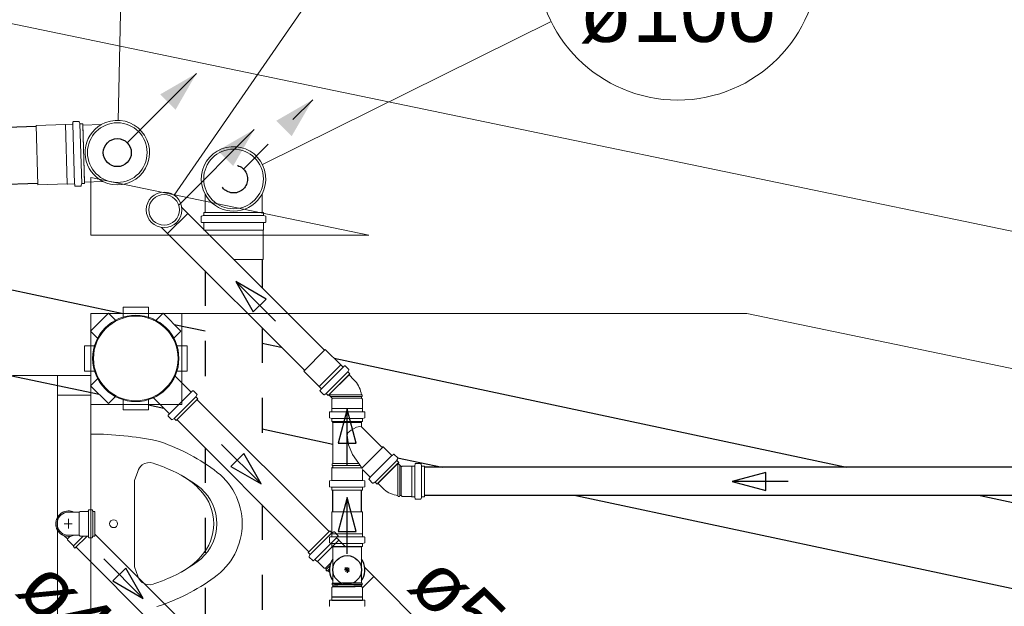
# Model space of a CAD drawing. Header units: millimetres. Extents: x 567 to 934, y -1 to 364.
# Tile 34 of 256: x 606.21 to 609.73, y 49.36 to 51.45. Entities that reach past the tile are written whole.
import ezdxf

# ---------------------------------------------------------------- set-up
doc = ezdxf.new("R2010")
doc.units = ezdxf.units.MM
doc.header["$MEASUREMENT"] = 0
doc.linetypes.add('JIS_02_1.2', pattern=[0.25, 0.125, -0.125])
doc.linetypes.add('NULL', pattern=[0])
for name, color, linetype, lineweight in [('AP-Condutos', 14, 'JIS_02_1.2', 25), ('AP-Indicação coluna', 14, 'Continuous', 13), ('CV-Condutos', 14, 'Continuous', 25), ('CV-Indicação coluna', 14, 'Continuous', 13), ('CV-Sentido conduto', 14, 'Continuous', 30), ('Simbolos', 14, 'Continuous', 20), ('Simbolos_int', 14, 'Continuous', 15), ('TQ-Condutos', 14, 'Continuous', 25), ('TQ-Indicação coluna', 14, 'Continuous', 13), ('TQ-Sentido conduto', 14, 'Continuous', 30), ('TQ-Textos conduto', 7, 'Continuous', 9)]:
    doc.layers.add(name, color=color, linetype=linetype, lineweight=lineweight)
doc.layers.add('ARQ FINA', color=8, linetype='Continuous')
doc.layers.add('SIMBOLOS INT', color=14, linetype='Continuous')
doc.styles.add('Arial', font='arial.ttf')

msp = doc.modelspace()

# ---------------------------------------------------------------- hatches: boundary and pattern name
at = {"layer": 'AP-Condutos', "linetype": 'Continuous'}
msp.add_hatch(color=151, dxfattribs=at).paths.add_polyline_path([(607.2576, 51.1635), (607.1277, 51.0885), (607.1826, 51.0336)])
at = {"layer": 'CV-Condutos', "linetype": 'Continuous'}
msp.add_hatch(color=11, dxfattribs=at).paths.add_polyline_path([(607.0486, 51.0571), (606.9187, 50.9821), (606.9736, 50.9272)])
at = {"layer": 'TQ-Condutos', "linetype": 'Continuous'}
msp.add_hatch(color=73, dxfattribs=at).paths.add_polyline_path([(606.8426, 51.2574), (606.7127, 51.1824), (606.7676, 51.1275)])

# ---------------------------------------------------------------- linework, layer by layer
at = {"layer": 'AP-Condutos'}
for p, q in [((607.0764, 50.5936), (607.0764, 50.4924)), ((606.8732, 50.5522), (606.8732, 50.0642)), ((607.0764, 50.349), (607.0764, 49.861)), ((606.8732, 49.9208), (606.8732, 48.9872)), ((607.0764, 49.7176), (607.0764, 48.9455))]:
    msp.add_line(p, q, dxfattribs=at)
msp.add_lwpolyline([(607.0101, 50.916), (607.2576, 51.1635)], dxfattribs=at)
msp.add_circle((606.9748, 50.8806), 0.05, dxfattribs=at)
at = {"layer": 'AP-Indicação coluna'}
msp.add_line((608.109, 51.4425), (607.0781, 50.9318), dxfattribs=at)
msp.add_circle((608.5608, 51.6663), 0.5042, dxfattribs=at)
msp.add_circle((608.5608, 51.6663), 0.5042, dxfattribs=at)
at = {"layer": 'ARQ FINA', "lineweight": 5}
for p, q in [((660.0306, 40.2582), (595.8259, 53.5847)), ((660.0306, 40.2582), (595.8259, 53.5847)), ((606.4656, 50.886), (607.4581, 50.68)), ((606.4656, 50.68), (606.4656, 50.886)), ((607.4581, 50.68), (606.4656, 50.68)), ((606.4656, 50.4), (608.8071, 50.4)), ((606.4656, 50.179), (606.4656, 50.4)), ((606.7901, 50.4), (606.7901, 50.0755)), ((606.7901, 50.0755), (606.7901, 50.4)), ((606.7901, 50.4), (606.7901, 50.0755)), ((608.8071, 50.4), (609.9656, 50.1596)), ((606.3456, 50.179), (606.1856, 50.179)), ((606.3456, 50.179), (606.4656, 50.179)), ((606.3456, 47.239), (606.3456, 50.179)), ((606.4656, 50.179), (606.4656, 50.109)), ((606.4656, 50.109), (606.3456, 50.109)), ((606.4656, 50.109), (606.4656, 48.739)), ((606.7901, 50.0755), (606.4656, 50.0755)), ((606.4656, 50.0755), (606.7901, 50.0755)), ((606.7901, 50.0755), (606.4656, 50.0755)), ((606.6328, 49.8367), (606.6214, 49.8047)), ((606.6214, 49.8047), (606.6213, 49.4957)), ((606.6328, 49.4633), (606.6213, 49.4957))]:
    msp.add_line(p, q, dxfattribs=at)
msp.add_circle((606.5464, 49.65), 0.0141, dxfattribs=at)
for centre, radius, start, end in [((606.6256, 50.24), 0.154, 90, 270), ((606.6256, 50.24), 0.154, 270, 90), ((606.4654, 48.8024), 1.1676, 78.3887, 89.9899), ((606.4979, 49.2955), 0.6814, 53.2841, 72.7159), ((606.6866, 49.8187), 0.0567, 132.5851, 161.4149), ((606.6743, 49.82), 0.0482, 74.215, 122.8288), ((606.3821, 48.9941), 0.9241, 67.1755, 70.7093), ((606.5465, 49.3846), 0.5004, 51.3554, 67.1755), ((606.649, 49.575), 0.2842, 42.5024, 59.9006), ((606.7723, 49.65), 0.2334, 304.7713, 55.2287), ((606.7308, 49.65), 0.1732, 317.4976, 42.5024), ((606.7465, 49.65), 0.1685, 311.8999, 48.1001), ((606.5465, 49.9155), 0.5004, 292.8245, 308.6446), ((606.6497, 49.7244), 0.2833, 299.8172, 317.4976), ((606.6866, 49.4814), 0.0567, 198.5851, 227.4149), ((606.6743, 49.4801), 0.0482, 237.1712, 285.785), ((606.3821, 50.306), 0.9241, 289.2907, 292.8245), ((606.4979, 50.0046), 0.6814, 287.2841, 306.7159)]:
    msp.add_arc(centre, radius, start, end, dxfattribs=at)
at = {"layer": 'CV-Condutos'}
for p, q in [((606.7599, 50.8246), (606.7607, 50.8247)), ((607.2995, 50.2693), (606.8112, 50.7577)), ((606.7701, 50.7237), (606.7708, 50.7238)), ((607.2278, 50.1976), (606.7395, 50.686)), ((607.3298, 50.0107), (607.3298, 50.0154)), ((607.4312, 50.0107), (607.4312, 50.0154)), ((610.1644, 49.8516), (607.6565, 49.8516)), ((607.3298, 49.6929), (607.3298, 49.7697)), ((607.4312, 49.6929), (607.4312, 49.7697)), ((610.1644, 49.7502), (607.6565, 49.7502))]:
    msp.add_line(p, q, dxfattribs=at)
msp.add_lwpolyline([(606.7802, 50.7887), (607.0486, 51.0571)], dxfattribs=at)
at = {"layer": 'CV-Indicação coluna'}
msp.add_line((607.3502, 51.6741), (606.7629, 50.8227), dxfattribs=at)
at = {"layer": 'CV-Sentido conduto'}
for p, q in [((606.9829, 50.5142), (607.0454, 50.4059)), ((607.0912, 50.4517), (606.9829, 50.5142)), ((607.0454, 50.4059), (607.0912, 50.4517)), ((607.3805, 50.0588), (607.3481, 49.938)), ((607.4128, 49.938), (607.3805, 50.0588)), ((607.3481, 49.938), (607.4128, 49.938)), ((608.8758, 49.8332), (608.7551, 49.8009)), ((608.8758, 49.7685), (608.8758, 49.8332)), ((608.7551, 49.8009), (608.8758, 49.7685)), ((607.3805, 49.743), (607.3481, 49.6223)), ((607.4128, 49.6223), (607.3805, 49.743)), ((607.3481, 49.6223), (607.4128, 49.6223))]:
    msp.add_line(p, q, dxfattribs=at)
for points in [[(607.1244, 50.3728), (606.9829, 50.5142)], [(607.3805, 49.8588), (607.3805, 50.0588)], [(608.9551, 49.8009), (608.7551, 49.8009)], [(607.3805, 49.543), (607.3805, 49.743)]]:
    msp.add_lwpolyline(points, dxfattribs=at)
at = {"layer": 'Simbolos'}
for p, q in [((606.3743, 51.0749), (606.2697, 51.0717)), ((606.3748, 51.0754), (606.3743, 51.0749)), ((606.3989, 51.0762), (606.3748, 51.0754)), ((606.4011, 51.0832), (606.4008, 51.0781)), ((606.422, 51.0857), (606.4031, 51.0851)), ((606.424, 51.0843), (606.4257, 51.0785)), ((606.4366, 51.0773), (606.4277, 51.0771)), ((606.4366, 51.0773), (606.4431, 50.8644)), ((606.5022, 51.0745), (606.4367, 51.0724)), ((606.3808, 50.863), (606.2762, 50.8598)), ((606.3813, 50.8625), (606.3808, 50.863)), ((606.4054, 50.8633), (606.3813, 50.8625)), ((606.4081, 50.8564), (606.4075, 50.8615)), ((606.429, 50.8552), (606.4102, 50.8546)), ((606.4309, 50.8567), (606.4323, 50.8626)), ((606.4431, 50.8644), (606.4342, 50.8642)), ((606.5084, 50.8713), (606.4429, 50.8693)), ((606.8732, 50.8261), (606.8732, 50.7606)), ((607.0764, 50.8261), (607.0764, 50.7606)), ((606.7898, 50.779), (606.8112, 50.7577)), ((606.8595, 50.7463), (606.8595, 50.7274)), ((606.861, 50.7483), (606.8668, 50.7498)), ((606.8683, 50.7606), (606.8683, 50.7518)), ((606.8683, 50.7606), (607.0813, 50.7606)), ((607.0813, 50.7606), (607.0813, 50.7518)), ((607.0886, 50.7483), (607.0828, 50.7498)), ((607.0901, 50.7463), (607.0901, 50.7274)), ((606.7181, 50.7073), (606.7395, 50.686)), ((606.8613, 50.7254), (606.8665, 50.725)), ((606.8683, 50.723), (606.8683, 50.6988)), ((607.0813, 50.723), (607.0813, 50.6988)), ((607.0883, 50.7254), (607.0831, 50.725)), ((606.8683, 50.6988), (606.8688, 50.6983)), ((607.0813, 50.6988), (607.0808, 50.6983)), ((607.0808, 50.6983), (607.0808, 50.5936)), ((606.5806, 50.423), (606.5806, 50.3842)), ((606.5806, 50.423), (606.6706, 50.423)), ((606.6706, 50.423), (606.6706, 50.3842)), ((606.4644, 50.3376), (606.528, 50.4013)), ((606.528, 50.4013), (606.5555, 50.3738)), ((606.7232, 50.4013), (606.6957, 50.3738)), ((606.7232, 50.4013), (606.7868, 50.3376)), ((606.4644, 50.3376), (606.4919, 50.3101)), ((606.7868, 50.3376), (606.7594, 50.3101)), ((606.4426, 50.285), (606.4815, 50.285)), ((606.4426, 50.195), (606.4426, 50.285)), ((606.8086, 50.285), (606.7697, 50.285)), ((606.8086, 50.285), (606.8086, 50.195)), ((607.3573, 50.2166), (607.3021, 50.2718)), ((607.3579, 50.2166), (607.3573, 50.2166)), ((607.3645, 50.21), (607.3579, 50.2166)), ((607.3712, 50.2133), (607.3672, 50.2099)), ((607.3863, 50.2007), (607.3739, 50.2131)), ((606.4426, 50.195), (606.4815, 50.195)), ((606.8219, 50.1211), (606.7638, 50.1792)), ((606.8086, 50.195), (606.7697, 50.195)), ((607.2805, 50.1398), (607.2253, 50.195)), ((607.39, 50.1844), (607.3127, 50.1071)), ((607.3866, 50.1983), (607.3836, 50.193)), ((607.39, 50.1844), (607.3839, 50.1906)), ((607.4048, 50.164), (607.3872, 50.1816)), ((606.4644, 50.1425), (606.4919, 50.1699)), ((606.528, 50.0788), (606.4644, 50.1425)), ((607.2805, 50.1393), (607.2805, 50.1398)), ((607.2871, 50.1326), (607.2805, 50.1393)), ((606.528, 50.0788), (606.5555, 50.1063)), ((606.7445, 50.0438), (606.6864, 50.1018)), ((606.8286, 50.1244), (606.8246, 50.121)), ((606.8437, 50.1119), (606.8313, 50.1243)), ((606.844, 50.1095), (606.841, 50.1041)), ((606.8474, 50.0956), (606.8413, 50.1017)), ((607.2839, 50.1259), (607.2873, 50.1299)), ((607.2964, 50.1108), (607.284, 50.1232)), ((607.2988, 50.1105), (607.3041, 50.1136)), ((607.3127, 50.1071), (607.3065, 50.1132)), ((607.3269, 50.0985), (607.3155, 50.1099)), ((607.4312, 50.1101), (607.4342, 50.1098)), ((607.4312, 50.1037), (607.4342, 50.104)), ((607.4312, 50.0985), (607.4312, 50.1037)), ((607.4342, 50.104), (607.4342, 50.1098)), ((606.5806, 50.057), (606.5806, 50.0959)), ((606.6706, 50.057), (606.6706, 50.0959)), ((606.8474, 50.0956), (606.7701, 50.0182)), ((607.3262, 50.0949), (607.3269, 50.0957)), ((607.3262, 50.0613), (607.3262, 50.0949)), ((607.4348, 50.0949), (607.4312, 50.0985)), ((607.4348, 50.0613), (607.4348, 50.0949)), ((606.6706, 50.057), (606.5806, 50.057)), ((606.7412, 50.037), (606.7446, 50.0411)), ((606.7538, 50.0219), (606.7414, 50.0343)), ((607.3169, 50.0296), (607.3169, 50.0471)), ((607.3187, 50.0491), (607.324, 50.0496)), ((607.3258, 50.0609), (607.3262, 50.0613)), ((607.3258, 50.0516), (607.3258, 50.0609)), ((607.4352, 50.0609), (607.4348, 50.0613)), ((607.4352, 50.0516), (607.4352, 50.0609)), ((607.4423, 50.0491), (607.437, 50.0496)), ((607.4441, 50.0296), (607.4441, 50.0471)), ((606.7562, 50.0216), (606.7615, 50.0247)), ((606.7701, 50.0182), (606.7639, 50.0244)), ((607.3184, 50.0276), (607.3243, 50.0261)), ((607.3258, 50.0154), (607.3258, 50.0241)), ((607.4352, 50.0154), (607.3258, 50.0154)), ((607.3298, 49.8644), (607.3298, 50.0107)), ((607.3298, 50.0107), (607.4312, 50.0107)), ((607.4312, 49.9979), (607.4312, 50.0107)), ((607.4352, 50.0154), (607.4352, 50.0241)), ((607.4426, 50.0276), (607.4367, 50.0261)), ((607.5032, 49.9246), (607.4321, 49.9958)), ((607.5089, 49.9246), (607.433, 49.8487)), ((607.4632, 49.8156), (607.5406, 49.8929)), ((607.5089, 49.9246), (607.5032, 49.9246)), ((607.5393, 49.8942), (607.5089, 49.9246)), ((607.546, 49.8975), (607.542, 49.8941)), ((607.5611, 49.885), (607.5487, 49.8974)), ((607.3298, 49.8644), (607.3268, 49.8641)), ((607.3268, 49.8582), (607.3268, 49.8641)), ((607.3298, 49.858), (607.3268, 49.8582)), ((607.3298, 49.8644), (607.422, 49.8644)), ((607.3298, 49.8528), (607.3298, 49.858)), ((607.3298, 49.858), (607.4271, 49.858)), ((607.4271, 49.858), (607.422, 49.8644)), ((607.4802, 49.7986), (607.5576, 49.8759)), ((607.4875, 49.7913), (607.5648, 49.8687)), ((607.5614, 49.8826), (607.5584, 49.8773)), ((607.5648, 49.8687), (607.5587, 49.8748)), ((607.5734, 49.8544), (607.562, 49.8659)), ((607.611, 49.8556), (607.6106, 49.8552)), ((607.6203, 49.8556), (607.611, 49.8556)), ((607.6228, 49.8627), (607.6223, 49.8574)), ((607.6423, 49.8645), (607.6248, 49.8645)), ((607.6443, 49.863), (607.6458, 49.8571)), ((607.6565, 49.8556), (607.6478, 49.8556)), ((607.6565, 49.7462), (607.6565, 49.8556)), ((607.3262, 49.8492), (607.3298, 49.8528)), ((607.4328, 49.8492), (607.3262, 49.8492)), ((607.3262, 49.8156), (607.3262, 49.8492)), ((607.4348, 49.8156), (607.4348, 49.8392)), ((607.4619, 49.8169), (607.4382, 49.8406)), ((607.577, 49.8552), (607.5762, 49.8544)), ((607.6106, 49.8552), (607.577, 49.8552)), ((607.3169, 49.7838), (607.3169, 49.8014)), ((607.3187, 49.8034), (607.324, 49.8038)), ((607.3258, 49.8152), (607.3262, 49.8156)), ((607.3258, 49.8058), (607.3258, 49.8152)), ((607.3258, 49.804), (607.4352, 49.804)), ((607.4352, 49.8152), (607.4348, 49.8156)), ((607.4352, 49.8058), (607.4352, 49.8152)), ((607.4423, 49.8034), (607.437, 49.8038)), ((607.4441, 49.7838), (607.4441, 49.8014)), ((607.4586, 49.8101), (607.462, 49.8142)), ((607.4712, 49.795), (607.4588, 49.8074)), ((607.4736, 49.7947), (607.4789, 49.7978)), ((607.4875, 49.7913), (607.4813, 49.7975)), ((607.5079, 49.7765), (607.4903, 49.7942)), ((607.3184, 49.7819), (607.3243, 49.7803)), ((607.3258, 49.7799), (607.4352, 49.7799)), ((607.3258, 49.7697), (607.3258, 49.7784)), ((607.3258, 49.7697), (607.4352, 49.7697)), ((607.4352, 49.7697), (607.4352, 49.7784)), ((607.4426, 49.7819), (607.4367, 49.7803)), ((607.5618, 49.7502), (607.5621, 49.7472)), ((607.5682, 49.7502), (607.5679, 49.7472)), ((607.5734, 49.7502), (607.5682, 49.7502)), ((607.577, 49.7466), (607.5734, 49.7502)), ((607.5679, 49.7472), (607.5621, 49.7472)), ((607.6106, 49.7466), (607.577, 49.7466)), ((607.611, 49.7462), (607.6106, 49.7466)), ((607.6203, 49.7462), (607.611, 49.7462)), ((607.6228, 49.7391), (607.6223, 49.7444)), ((607.6423, 49.7373), (607.6248, 49.7373)), ((607.6443, 49.7388), (607.6458, 49.7447)), ((607.6565, 49.7462), (607.6478, 49.7462)), ((606.3856, 49.6912), (606.4051, 49.6912)), ((606.4051, 49.6912), (606.4237, 49.6912)), ((606.4266, 49.6941), (606.4237, 49.6912)), ((606.455, 49.6941), (606.4266, 49.6941)), ((606.4572, 49.6983), (606.457, 49.696)), ((606.4687, 49.7001), (606.4592, 49.7001)), ((606.4707, 49.6986), (606.4715, 49.6956)), ((606.4796, 49.6941), (606.4734, 49.6941)), ((606.4796, 49.6059), (606.4796, 49.6941)), ((607.3262, 49.6148), (607.3262, 49.6929)), ((607.4348, 49.6148), (607.4348, 49.6929)), ((607.3186, 49.6244), (607.2413, 49.547)), ((607.3186, 49.6244), (607.3248, 49.6182)), ((607.3258, 49.6144), (607.3262, 49.6148)), ((607.3258, 49.6051), (607.3258, 49.6144)), ((607.3325, 49.621), (607.3272, 49.6179)), ((607.3349, 49.6207), (607.3473, 49.6083)), ((607.4352, 49.6144), (607.4348, 49.6148)), ((607.4352, 49.6051), (607.4352, 49.6144)), ((606.3703, 49.6071), (606.3816, 49.5958)), ((606.3816, 49.5923), (606.3816, 49.5958)), ((606.4029, 49.5711), (606.3816, 49.5923)), ((606.3856, 49.6088), (606.4051, 49.6088)), ((606.4051, 49.6088), (606.4237, 49.6088)), ((606.4085, 49.5626), (606.4518, 49.6059)), ((606.4266, 49.6059), (606.4237, 49.6088)), ((606.455, 49.6059), (606.4266, 49.6059)), ((606.4572, 49.6018), (606.457, 49.6041)), ((606.4687, 49.5999), (606.4592, 49.5999)), ((606.4707, 49.6014), (606.4715, 49.6044)), ((606.4796, 49.6059), (606.4734, 49.6059)), ((607.3169, 49.5831), (607.3169, 49.6006)), ((607.3184, 49.5812), (607.3243, 49.5796)), ((607.3187, 49.6026), (607.324, 49.6031)), ((607.3258, 49.5689), (607.3258, 49.5776)), ((607.3474, 49.6056), (607.344, 49.6015)), ((607.3442, 49.5988), (607.3508, 49.5922)), ((607.3508, 49.5922), (607.3508, 49.5916)), ((607.3508, 49.5916), (607.3735, 49.569)), ((607.4352, 49.5689), (607.4352, 49.5776)), ((607.4426, 49.5812), (607.4367, 49.5796)), ((607.4423, 49.6026), (607.437, 49.6031)), ((607.4441, 49.5831), (607.4441, 49.6006)), ((606.4029, 49.5683), (606.4029, 49.5711)), ((606.4085, 49.5626), (606.4029, 49.5683)), ((607.2413, 49.547), (607.2474, 49.5409)), ((607.4352, 49.5689), (607.3258, 49.5689)), ((607.3298, 49.4468), (607.3298, 49.5689)), ((607.4312, 49.4468), (607.4312, 49.5689)), ((607.2447, 49.5331), (607.2477, 49.5385)), ((607.245, 49.5307), (607.2574, 49.5183)), ((607.2601, 49.5182), (607.2641, 49.5216)), ((607.2668, 49.5215), (607.2734, 49.5149)), ((607.2734, 49.5149), (607.274, 49.5149)), ((607.274, 49.5149), (607.2978, 49.4911)), ((607.2978, 49.4911), (607.3028, 49.4911)), ((607.3028, 49.4911), (607.3065, 49.4874)), ((607.3065, 49.4874), (607.3046, 49.4851)), ((607.3046, 49.4851), (607.3087, 49.481)), ((607.3111, 49.4829), (607.3087, 49.481)), ((607.3111, 49.4829), (607.3175, 49.4765)), ((607.4435, 49.4939), (607.4756, 49.4617)), ((607.3298, 49.4376), (607.3268, 49.4374)), ((607.3268, 49.4315), (607.3268, 49.4374)), ((607.3298, 49.4376), (607.3298, 49.4468)), ((607.4312, 49.4376), (607.4312, 49.4468)), ((607.4312, 49.4376), (607.4342, 49.4374)), ((607.4342, 49.4315), (607.4342, 49.4374)), ((607.3262, 49.4224), (607.3298, 49.4261)), ((607.3262, 49.3888), (607.3262, 49.4224)), ((607.3298, 49.4313), (607.3268, 49.4315)), ((607.3298, 49.4261), (607.3298, 49.4313)), ((607.4312, 49.4313), (607.4342, 49.4315)), ((607.4312, 49.4261), (607.4312, 49.4313)), ((607.4348, 49.4224), (607.4312, 49.4261)), ((607.4348, 49.3888), (607.4348, 49.4224)), ((607.3169, 49.3571), (607.3169, 49.3746)), ((607.3187, 49.3766), (607.324, 49.3771)), ((607.3258, 49.3884), (607.3262, 49.3888)), ((607.3258, 49.3791), (607.3258, 49.3884)), ((607.4352, 49.3884), (607.4348, 49.3888)), ((607.4352, 49.3791), (607.4352, 49.3884)), ((607.4423, 49.3766), (607.437, 49.3771)), ((607.4441, 49.3571), (607.4441, 49.3746))]:
    msp.add_line(p, q, dxfattribs=at)
for points in [[(606.5084, 50.8713), (606.5247, 50.8647), (606.5418, 50.8607), (606.5594, 50.8593), (606.5769, 50.8606), (606.5941, 50.8645), (606.6105, 50.871), (606.6256, 50.8799), (606.6393, 50.8911), (606.6511, 50.9041), (606.6607, 50.9189), (606.668, 50.9349), (606.6728, 50.9518), (606.6749, 50.9693), (606.6744, 50.9869), (606.6712, 51.0042), (606.6654, 51.0208), (606.6571, 51.0364), (606.6466, 51.0505), (606.634, 51.0628), (606.6197, 51.0731), (606.604, 51.081), (606.5873, 51.0865), (606.5699, 51.0894), (606.5523, 51.0896), (606.5349, 51.0872), (606.518, 51.0821), (606.5022, 51.0745)], [(606.3989, 51.0762), (606.3992, 51.0762), (606.3996, 51.0763), (606.3999, 51.0765), (606.4001, 51.0766), (606.4004, 51.0769), (606.4006, 51.0771), (606.4007, 51.0774), (606.4008, 51.0777), (606.4009, 51.0781)], [(606.4031, 51.0851), (606.4028, 51.0851), (606.4024, 51.085), (606.4021, 51.0849), (606.4019, 51.0847), (606.4016, 51.0844), (606.4014, 51.0842), (606.4013, 51.0839), (606.4012, 51.0836), (606.4012, 51.0832)], [(606.424, 51.0843), (606.4239, 51.0845), (606.4237, 51.0848), (606.4235, 51.085), (606.4233, 51.0852), (606.4231, 51.0854), (606.4228, 51.0855), (606.4226, 51.0856), (606.4223, 51.0857), (606.422, 51.0857)], [(606.4257, 51.0785), (606.4258, 51.0782), (606.426, 51.078), (606.4261, 51.0777), (606.4263, 51.0775), (606.4266, 51.0774), (606.4268, 51.0772), (606.4271, 51.0771), (606.4274, 51.0771), (606.4277, 51.0771)], [(606.5022, 51.0745), (606.4906, 51.0669), (606.4801, 51.0579), (606.4707, 51.0478), (606.4626, 51.0366), (606.4559, 51.0246), (606.4506, 51.0118), (606.447, 50.9985), (606.4449, 50.9848), (606.4445, 50.971), (606.4458, 50.9573), (606.4487, 50.9438), (606.4531, 50.9307), (606.4591, 50.9183), (606.4666, 50.9067), (606.4754, 50.896), (606.4854, 50.8865), (606.4964, 50.8782), (606.5084, 50.8713)], [(607.0764, 50.8261), (607.0835, 50.8422), (607.0881, 50.8592), (607.09, 50.8767), (607.0893, 50.8943), (607.0859, 50.9116), (607.0799, 50.9281), (607.0714, 50.9436), (607.0607, 50.9576), (607.048, 50.9697), (607.0336, 50.9798), (607.0178, 50.9876), (607.001, 50.9929), (606.9836, 50.9956), (606.966, 50.9956), (606.9486, 50.9929), (606.9318, 50.9876), (606.916, 50.9798), (606.9016, 50.9697), (606.8889, 50.9576), (606.8782, 50.9436), (606.8697, 50.9281), (606.8637, 50.9116), (606.8603, 50.8943), (606.8596, 50.8767), (606.8615, 50.8592), (606.8661, 50.8422), (606.8732, 50.8261)], [(606.4075, 50.8615), (606.4074, 50.8618), (606.4073, 50.8622), (606.4071, 50.8624), (606.4069, 50.8627), (606.4067, 50.8629), (606.4064, 50.8631), (606.4061, 50.8632), (606.4058, 50.8633), (606.4054, 50.8633)], [(606.4081, 50.8564), (606.4082, 50.8561), (606.4083, 50.8558), (606.4085, 50.8555), (606.4087, 50.8552), (606.4089, 50.855), (606.4092, 50.8548), (606.4095, 50.8547), (606.4098, 50.8546), (606.4102, 50.8546)], [(606.429, 50.8552), (606.4293, 50.8552), (606.4296, 50.8553), (606.4299, 50.8554), (606.4301, 50.8556), (606.4304, 50.8558), (606.4306, 50.856), (606.4307, 50.8562), (606.4308, 50.8565), (606.4309, 50.8567)], [(606.4342, 50.8642), (606.4339, 50.8641), (606.4336, 50.8641), (606.4334, 50.864), (606.4331, 50.8638), (606.4329, 50.8636), (606.4327, 50.8634), (606.4325, 50.8632), (606.4324, 50.8629), (606.4323, 50.8626)], [(606.8732, 50.8261), (606.8804, 50.8144), (606.889, 50.8036), (606.8989, 50.7939), (606.9098, 50.7854), (606.9216, 50.7783), (606.9342, 50.7727), (606.9474, 50.7686), (606.961, 50.7662), (606.9748, 50.7653), (606.9886, 50.7662), (607.0022, 50.7686), (607.0153, 50.7727), (607.028, 50.7783), (607.0398, 50.7854), (607.0507, 50.7939), (607.0605, 50.8036), (607.0691, 50.8144), (607.0764, 50.8261)], [(606.861, 50.7483), (606.8607, 50.7482), (606.8604, 50.748), (606.8602, 50.7479), (606.86, 50.7477), (606.8598, 50.7474), (606.8597, 50.7472), (606.8596, 50.7469), (606.8595, 50.7466), (606.8595, 50.7463)], [(606.8668, 50.7498), (606.8671, 50.7499), (606.8673, 50.7501), (606.8676, 50.7502), (606.8678, 50.7504), (606.868, 50.7507), (606.8681, 50.7509), (606.8682, 50.7512), (606.8683, 50.7515), (606.8683, 50.7518)], [(607.0813, 50.7518), (607.0813, 50.7515), (607.0814, 50.7512), (607.0815, 50.7509), (607.0816, 50.7507), (607.0818, 50.7504), (607.082, 50.7502), (607.0822, 50.7501), (607.0825, 50.7499), (607.0828, 50.7498)], [(607.0901, 50.7463), (607.0901, 50.7466), (607.09, 50.7469), (607.0899, 50.7472), (607.0898, 50.7474), (607.0896, 50.7477), (607.0894, 50.7479), (607.0891, 50.748), (607.0889, 50.7482), (607.0886, 50.7483)], [(606.8595, 50.7274), (606.8595, 50.7271), (606.8596, 50.7268), (606.8597, 50.7265), (606.8599, 50.7262), (606.8601, 50.726), (606.8604, 50.7258), (606.8607, 50.7256), (606.861, 50.7255), (606.8613, 50.7254)], [(606.8683, 50.723), (606.8683, 50.7233), (606.8682, 50.7236), (606.8681, 50.7239), (606.8679, 50.7242), (606.8676, 50.7245), (606.8674, 50.7247), (606.8671, 50.7248), (606.8668, 50.7249), (606.8665, 50.725)], [(607.0831, 50.725), (607.0828, 50.7249), (607.0825, 50.7248), (607.0822, 50.7247), (607.0819, 50.7245), (607.0817, 50.7242), (607.0815, 50.7239), (607.0814, 50.7236), (607.0813, 50.7233), (607.0813, 50.723)], [(607.0883, 50.7254), (607.0886, 50.7255), (607.0889, 50.7256), (607.0892, 50.7258), (607.0894, 50.726), (607.0897, 50.7262), (607.0899, 50.7265), (607.09, 50.7268), (607.0901, 50.7271), (607.0901, 50.7274)], [(607.3645, 50.21), (607.3647, 50.2098), (607.365, 50.2096), (607.3653, 50.2095), (607.3656, 50.2094), (607.366, 50.2094), (607.3663, 50.2094), (607.3666, 50.2095), (607.3669, 50.2097), (607.3672, 50.2099)], [(607.3739, 50.2131), (607.3737, 50.2133), (607.3734, 50.2135), (607.3731, 50.2136), (607.3728, 50.2137), (607.3724, 50.2137), (607.3721, 50.2137), (607.3718, 50.2136), (607.3715, 50.2134), (607.3712, 50.2132)], [(607.3836, 50.193), (607.3834, 50.1927), (607.3834, 50.1925), (607.3833, 50.1922), (607.3833, 50.1919), (607.3833, 50.1916), (607.3834, 50.1913), (607.3835, 50.1911), (607.3837, 50.1908), (607.3839, 50.1906)], [(607.3866, 50.1983), (607.3868, 50.1986), (607.3868, 50.1989), (607.3869, 50.1992), (607.3869, 50.1994), (607.3869, 50.1997), (607.3868, 50.2), (607.3867, 50.2003), (607.3865, 50.2005), (607.3863, 50.2007)], [(607.4312, 50.1101), (607.4301, 50.1168), (607.4284, 50.1234), (607.4264, 50.1299), (607.4238, 50.1361), (607.4208, 50.1422), (607.4174, 50.1481), (607.4136, 50.1537), (607.4094, 50.159), (607.4048, 50.164)], [(606.8219, 50.1211), (606.8221, 50.1209), (606.8224, 50.1207), (606.8227, 50.1206), (606.823, 50.1206), (606.8234, 50.1205), (606.8237, 50.1206), (606.824, 50.1207), (606.8243, 50.1208), (606.8246, 50.121)], [(606.8313, 50.1243), (606.8311, 50.1245), (606.8308, 50.1246), (606.8305, 50.1248), (606.8302, 50.1248), (606.8298, 50.1248), (606.8295, 50.1248), (606.8292, 50.1247), (606.8289, 50.1246), (606.8286, 50.1244)], [(606.841, 50.1041), (606.8408, 50.1039), (606.8407, 50.1036), (606.8407, 50.1033), (606.8407, 50.103), (606.8407, 50.1027), (606.8408, 50.1025), (606.8409, 50.1022), (606.8411, 50.1019), (606.8413, 50.1017)], [(606.844, 50.1095), (606.8442, 50.1097), (606.8442, 50.11), (606.8443, 50.1103), (606.8443, 50.1106), (606.8443, 50.1109), (606.8442, 50.1111), (606.8441, 50.1114), (606.8439, 50.1117), (606.8437, 50.1119)], [(607.2839, 50.1259), (607.2837, 50.1256), (607.2835, 50.1253), (607.2834, 50.125), (607.2834, 50.1247), (607.2834, 50.1243), (607.2835, 50.124), (607.2836, 50.1237), (607.2838, 50.1234), (607.284, 50.1232)], [(607.2872, 50.1299), (607.2874, 50.1302), (607.2876, 50.1305), (607.2877, 50.1308), (607.2877, 50.1311), (607.2877, 50.1315), (607.2876, 50.1318), (607.2875, 50.1321), (607.2873, 50.1324), (607.2871, 50.1326)], [(607.2964, 50.1108), (607.2966, 50.1106), (607.2968, 50.1105), (607.2971, 50.1103), (607.2974, 50.1103), (607.2977, 50.1102), (607.298, 50.1102), (607.2982, 50.1103), (607.2985, 50.1104), (607.2988, 50.1105)], [(607.3065, 50.1132), (607.3063, 50.1134), (607.3061, 50.1136), (607.3058, 50.1137), (607.3055, 50.1138), (607.3052, 50.1138), (607.3049, 50.1138), (607.3047, 50.1138), (607.3044, 50.1137), (607.3041, 50.1135)], [(607.3269, 50.0957), (607.327, 50.0958), (607.3271, 50.0959), (607.3272, 50.0961), (607.3273, 50.0962), (607.3274, 50.0964), (607.3274, 50.0965), (607.3275, 50.0967), (607.3275, 50.0969), (607.3275, 50.0971), (607.3275, 50.0972), (607.3275, 50.0974), (607.3274, 50.0976), (607.3274, 50.0978), (607.3273, 50.0979), (607.3272, 50.0981), (607.3271, 50.0982), (607.327, 50.0984), (607.3269, 50.0985)], [(606.7413, 50.037), (606.7411, 50.0368), (606.7409, 50.0365), (606.7408, 50.0361), (606.7408, 50.0358), (606.7408, 50.0355), (606.7409, 50.0352), (606.741, 50.0349), (606.7412, 50.0346), (606.7414, 50.0343)], [(606.7446, 50.0411), (606.7448, 50.0413), (606.745, 50.0416), (606.7451, 50.0419), (606.7451, 50.0423), (606.7451, 50.0426), (606.745, 50.0429), (606.7449, 50.0432), (606.7447, 50.0435), (606.7445, 50.0438)], [(607.3187, 50.0491), (607.3184, 50.049), (607.3181, 50.0489), (607.3178, 50.0488), (607.3175, 50.0486), (607.3173, 50.0483), (607.3171, 50.0481), (607.317, 50.0478), (607.3169, 50.0474), (607.3169, 50.0471)], [(607.324, 50.0496), (607.3243, 50.0496), (607.3246, 50.0497), (607.3249, 50.0499), (607.3251, 50.0501), (607.3254, 50.0503), (607.3255, 50.0506), (607.3257, 50.0509), (607.3258, 50.0512), (607.3258, 50.0516)], [(607.4352, 50.0516), (607.4352, 50.0512), (607.4353, 50.0509), (607.4354, 50.0506), (607.4356, 50.0503), (607.4358, 50.0501), (607.4361, 50.0499), (607.4364, 50.0497), (607.4367, 50.0496), (607.437, 50.0496)], [(607.4441, 50.0471), (607.4441, 50.0474), (607.444, 50.0478), (607.4438, 50.0481), (607.4437, 50.0483), (607.4434, 50.0486), (607.4432, 50.0488), (607.4429, 50.0489), (607.4426, 50.049), (607.4423, 50.0491)], [(606.7538, 50.0219), (606.754, 50.0217), (606.7542, 50.0216), (606.7545, 50.0215), (606.7548, 50.0214), (606.7551, 50.0213), (606.7554, 50.0214), (606.7556, 50.0214), (606.7559, 50.0215), (606.7562, 50.0216)], [(606.7639, 50.0244), (606.7637, 50.0246), (606.7635, 50.0247), (606.7632, 50.0248), (606.7629, 50.0249), (606.7626, 50.0249), (606.7623, 50.0249), (606.762, 50.0249), (606.7618, 50.0248), (606.7615, 50.0247)], [(607.3169, 50.0296), (607.3169, 50.0293), (607.317, 50.029), (607.3171, 50.0287), (607.3172, 50.0285), (607.3174, 50.0283), (607.3176, 50.0281), (607.3178, 50.0279), (607.3181, 50.0277), (607.3184, 50.0277)], [(607.3258, 50.0241), (607.3258, 50.0244), (607.3257, 50.0247), (607.3256, 50.025), (607.3255, 50.0252), (607.3253, 50.0255), (607.3251, 50.0257), (607.3248, 50.0258), (607.3246, 50.026), (607.3243, 50.0261)], [(607.4312, 49.9982), (607.4142, 49.9947), (607.3946, 49.9839), (607.383, 49.9745)], [(607.4312, 49.9979), (607.4312, 49.9977), (607.4312, 49.9974), (607.4313, 49.9972), (607.4314, 49.9969), (607.4315, 49.9967), (607.4316, 49.9964), (607.4317, 49.9962), (607.4319, 49.996), (607.4321, 49.9958)], [(607.4367, 50.0261), (607.4364, 50.026), (607.4361, 50.0258), (607.4359, 50.0257), (607.4357, 50.0255), (607.4355, 50.0252), (607.4354, 50.025), (607.4353, 50.0247), (607.4352, 50.0244), (607.4352, 50.0241)], [(607.4426, 50.0277), (607.4429, 50.0277), (607.4431, 50.0279), (607.4434, 50.0281), (607.4436, 50.0283), (607.4438, 50.0285), (607.4439, 50.0287), (607.444, 50.029), (607.4441, 50.0293), (607.4441, 50.0296)], [(607.383, 49.9745), (607.3801, 49.9662), (607.3847, 49.932), (607.3992, 49.897), (607.422, 49.8644)], [(607.5393, 49.8943), (607.5395, 49.894), (607.5398, 49.8939), (607.5401, 49.8938), (607.5404, 49.8937), (607.5408, 49.8937), (607.5411, 49.8937), (607.5414, 49.8938), (607.5417, 49.8939), (607.542, 49.8941)], [(607.5487, 49.8974), (607.5485, 49.8976), (607.5482, 49.8978), (607.5479, 49.8979), (607.5476, 49.898), (607.5472, 49.898), (607.5469, 49.8979), (607.5466, 49.8979), (607.5463, 49.8977), (607.546, 49.8975)], [(607.4271, 49.858), (607.4308, 49.8533), (607.4367, 49.8412)], [(607.5584, 49.8773), (607.5582, 49.877), (607.5581, 49.8767), (607.5581, 49.8764), (607.5581, 49.8762), (607.5581, 49.8759), (607.5582, 49.8756), (607.5583, 49.8753), (607.5585, 49.8751), (607.5587, 49.8749)], [(607.5614, 49.8826), (607.5616, 49.8829), (607.5617, 49.8831), (607.5617, 49.8834), (607.5617, 49.8837), (607.5617, 49.884), (607.5616, 49.8843), (607.5615, 49.8845), (607.5613, 49.8848), (607.5611, 49.885)], [(607.6203, 49.8556), (607.6207, 49.8556), (607.621, 49.8557), (607.6213, 49.8558), (607.6216, 49.856), (607.6218, 49.8562), (607.622, 49.8565), (607.6222, 49.8568), (607.6223, 49.8571), (607.6223, 49.8574)], [(607.6248, 49.8645), (607.6245, 49.8645), (607.6242, 49.8644), (607.6238, 49.8643), (607.6236, 49.8641), (607.6233, 49.8638), (607.6231, 49.8636), (607.623, 49.8633), (607.6229, 49.863), (607.6228, 49.8627)], [(607.6443, 49.863), (607.6442, 49.8633), (607.644, 49.8635), (607.6439, 49.8638), (607.6436, 49.864), (607.6434, 49.8642), (607.6432, 49.8643), (607.6429, 49.8644), (607.6426, 49.8645), (607.6423, 49.8645)], [(607.6458, 49.8571), (607.6459, 49.8568), (607.6461, 49.8565), (607.6462, 49.8563), (607.6464, 49.8561), (607.6467, 49.8559), (607.6469, 49.8558), (607.6472, 49.8557), (607.6475, 49.8556), (607.6478, 49.8556)], [(607.4382, 49.8406), (607.438, 49.8408), (607.4378, 49.8409), (607.4376, 49.841), (607.4373, 49.8411), (607.437, 49.8412), (607.4368, 49.8412), (607.4365, 49.8412), (607.4363, 49.8411), (607.436, 49.841), (607.4358, 49.8409), (607.4356, 49.8408), (607.4354, 49.8406), (607.4352, 49.8404), (607.4351, 49.8402), (607.4349, 49.84), (607.4349, 49.8397), (607.4348, 49.8395), (607.4348, 49.8392)], [(607.5734, 49.8545), (607.5737, 49.8542), (607.574, 49.8541), (607.5743, 49.8539), (607.5747, 49.8539), (607.575, 49.8539), (607.5754, 49.8539), (607.5757, 49.8541), (607.576, 49.8542), (607.5763, 49.8545)], [(607.3187, 49.8034), (607.3184, 49.8033), (607.3181, 49.8032), (607.3178, 49.803), (607.3175, 49.8028), (607.3173, 49.8026), (607.3171, 49.8023), (607.317, 49.802), (607.3169, 49.8017), (607.3169, 49.8014)], [(607.324, 49.8038), (607.3243, 49.8039), (607.3246, 49.804), (607.3249, 49.8041), (607.3251, 49.8043), (607.3254, 49.8046), (607.3255, 49.8049), (607.3257, 49.8052), (607.3258, 49.8055), (607.3258, 49.8058)], [(607.4352, 49.8058), (607.4352, 49.8055), (607.4353, 49.8052), (607.4354, 49.8049), (607.4356, 49.8046), (607.4358, 49.8043), (607.4361, 49.8041), (607.4364, 49.804), (607.4367, 49.8039), (607.437, 49.8038)], [(607.4441, 49.8014), (607.4441, 49.8017), (607.444, 49.802), (607.4438, 49.8023), (607.4437, 49.8026), (607.4434, 49.8028), (607.4432, 49.803), (607.4429, 49.8032), (607.4426, 49.8033), (607.4423, 49.8034)], [(607.4587, 49.8102), (607.4585, 49.8099), (607.4583, 49.8096), (607.4582, 49.8093), (607.4582, 49.8089), (607.4582, 49.8086), (607.4583, 49.8083), (607.4584, 49.808), (607.4586, 49.8077), (607.4588, 49.8075)], [(607.462, 49.8142), (607.4622, 49.8145), (607.4624, 49.8147), (607.4625, 49.8151), (607.4625, 49.8154), (607.4625, 49.8157), (607.4624, 49.816), (607.4623, 49.8163), (607.4621, 49.8166), (607.4619, 49.8169)], [(607.4712, 49.7951), (607.4714, 49.7949), (607.4716, 49.7947), (607.4719, 49.7946), (607.4722, 49.7945), (607.4725, 49.7945), (607.4728, 49.7945), (607.473, 49.7945), (607.4733, 49.7946), (607.4736, 49.7947)], [(607.4813, 49.7975), (607.4811, 49.7977), (607.4809, 49.7979), (607.4806, 49.798), (607.4803, 49.798), (607.48, 49.7981), (607.4797, 49.7981), (607.4794, 49.798), (607.4792, 49.7979), (607.4789, 49.7978)], [(607.3169, 49.7838), (607.3169, 49.7836), (607.317, 49.7833), (607.3171, 49.783), (607.3172, 49.7828), (607.3174, 49.7825), (607.3176, 49.7823), (607.3178, 49.7821), (607.3181, 49.782), (607.3184, 49.7819)], [(607.3258, 49.7784), (607.3258, 49.7787), (607.3257, 49.779), (607.3256, 49.7792), (607.3255, 49.7795), (607.3253, 49.7797), (607.3251, 49.7799), (607.3248, 49.7801), (607.3246, 49.7802), (607.3243, 49.7803)], [(607.4367, 49.7803), (607.4364, 49.7802), (607.4361, 49.7801), (607.4359, 49.7799), (607.4357, 49.7797), (607.4355, 49.7795), (607.4354, 49.7792), (607.4353, 49.779), (607.4352, 49.7787), (607.4352, 49.7784)], [(607.4426, 49.7819), (607.4429, 49.782), (607.4431, 49.7821), (607.4434, 49.7823), (607.4436, 49.7825), (607.4438, 49.7828), (607.4439, 49.783), (607.444, 49.7833), (607.4441, 49.7836), (607.4441, 49.7838)], [(607.5079, 49.7766), (607.5129, 49.772), (607.5182, 49.7678), (607.5238, 49.7639), (607.5297, 49.7605), (607.5358, 49.7576), (607.5421, 49.755), (607.5485, 49.7529), (607.5551, 49.7513), (607.5618, 49.7502)], [(607.6223, 49.7444), (607.6223, 49.7447), (607.6222, 49.745), (607.622, 49.7453), (607.6218, 49.7455), (607.6216, 49.7458), (607.6213, 49.746), (607.621, 49.7461), (607.6207, 49.7462), (607.6203, 49.7462)], [(607.6228, 49.7391), (607.6229, 49.7388), (607.623, 49.7385), (607.6231, 49.7382), (607.6233, 49.7379), (607.6236, 49.7377), (607.6238, 49.7375), (607.6242, 49.7374), (607.6245, 49.7373), (607.6248, 49.7373)], [(607.6423, 49.7373), (607.6426, 49.7373), (607.6429, 49.7374), (607.6432, 49.7375), (607.6434, 49.7376), (607.6436, 49.7378), (607.6439, 49.738), (607.644, 49.7382), (607.6442, 49.7385), (607.6443, 49.7388)], [(607.6478, 49.7462), (607.6475, 49.7462), (607.6472, 49.7461), (607.6469, 49.746), (607.6467, 49.7459), (607.6464, 49.7457), (607.6462, 49.7455), (607.6461, 49.7452), (607.6459, 49.745), (607.6458, 49.7447)], [(606.3856, 49.6912), (606.3785, 49.6906), (606.3715, 49.6887), (606.365, 49.6857), (606.3591, 49.6816), (606.3541, 49.6765), (606.35, 49.6706), (606.3469, 49.6641), (606.3451, 49.6572), (606.3444, 49.65), (606.3451, 49.6429), (606.3469, 49.6359), (606.35, 49.6294), (606.3541, 49.6236), (606.3591, 49.6185), (606.365, 49.6144), (606.3715, 49.6113), (606.3785, 49.6095), (606.3856, 49.6089)], [(606.455, 49.6941), (606.4553, 49.6942), (606.4556, 49.6942), (606.4559, 49.6944), (606.4562, 49.6946), (606.4565, 49.6948), (606.4567, 49.695), (606.4568, 49.6953), (606.4569, 49.6956), (606.457, 49.696)], [(606.4592, 49.7001), (606.4588, 49.7001), (606.4585, 49.7), (606.4582, 49.6999), (606.4579, 49.6997), (606.4577, 49.6995), (606.4575, 49.6992), (606.4573, 49.6989), (606.4572, 49.6986), (606.4572, 49.6983)], [(606.4707, 49.6986), (606.4706, 49.6989), (606.4704, 49.6992), (606.4703, 49.6994), (606.4701, 49.6996), (606.4698, 49.6998), (606.4696, 49.6999), (606.4693, 49.7), (606.469, 49.7001), (606.4687, 49.7001)], [(606.4715, 49.6956), (606.4716, 49.6953), (606.4717, 49.6951), (606.4719, 49.6948), (606.4721, 49.6946), (606.4723, 49.6945), (606.4726, 49.6943), (606.4728, 49.6942), (606.4731, 49.6942), (606.4734, 49.6941)], [(607.3248, 49.6182), (607.325, 49.618), (607.3252, 49.6179), (607.3255, 49.6178), (607.3258, 49.6177), (607.3261, 49.6176), (607.3264, 49.6177), (607.3266, 49.6177), (607.3269, 49.6178), (607.3272, 49.6179)], [(607.3349, 49.6207), (607.3347, 49.6209), (607.3345, 49.621), (607.3342, 49.6211), (607.3339, 49.6212), (607.3336, 49.6212), (607.3333, 49.6212), (607.333, 49.6212), (607.3328, 49.6211), (607.3325, 49.621)], [(606.457, 49.6041), (606.4569, 49.6044), (606.4568, 49.6047), (606.4567, 49.605), (606.4565, 49.6053), (606.4562, 49.6055), (606.4559, 49.6057), (606.4556, 49.6058), (606.4553, 49.6059), (606.455, 49.6059)], [(606.4572, 49.6018), (606.4572, 49.6014), (606.4573, 49.6011), (606.4575, 49.6008), (606.4577, 49.6006), (606.4579, 49.6004), (606.4582, 49.6002), (606.4585, 49.6), (606.4588, 49.6), (606.4592, 49.5999)], [(606.4687, 49.5999), (606.469, 49.6), (606.4693, 49.6), (606.4696, 49.6001), (606.4698, 49.6003), (606.4701, 49.6004), (606.4703, 49.6006), (606.4704, 49.6009), (606.4706, 49.6011), (606.4707, 49.6014)], [(606.4734, 49.6059), (606.4731, 49.6059), (606.4728, 49.6058), (606.4726, 49.6057), (606.4723, 49.6056), (606.4721, 49.6054), (606.4719, 49.6052), (606.4717, 49.605), (606.4716, 49.6047), (606.4715, 49.6044)], [(607.3187, 49.6026), (607.3184, 49.6026), (607.3181, 49.6025), (607.3178, 49.6023), (607.3175, 49.6021), (607.3173, 49.6019), (607.3171, 49.6016), (607.317, 49.6013), (607.3169, 49.601), (607.3169, 49.6006)], [(607.3169, 49.5831), (607.3169, 49.5828), (607.317, 49.5825), (607.3171, 49.5823), (607.3172, 49.582), (607.3174, 49.5818), (607.3176, 49.5816), (607.3178, 49.5814), (607.3181, 49.5813), (607.3184, 49.5812)], [(607.324, 49.6031), (607.3243, 49.6031), (607.3246, 49.6033), (607.3249, 49.6034), (607.3251, 49.6036), (607.3254, 49.6039), (607.3255, 49.6041), (607.3257, 49.6044), (607.3258, 49.6048), (607.3258, 49.6051)], [(607.3258, 49.5776), (607.3258, 49.5779), (607.3257, 49.5782), (607.3256, 49.5785), (607.3255, 49.5787), (607.3253, 49.579), (607.3251, 49.5792), (607.3248, 49.5793), (607.3246, 49.5795), (607.3243, 49.5796)], [(607.3441, 49.6015), (607.3439, 49.6013), (607.3437, 49.601), (607.3436, 49.6006), (607.3436, 49.6003), (607.3436, 49.6), (607.3437, 49.5997), (607.3438, 49.5994), (607.344, 49.5991), (607.3442, 49.5988)], [(607.3474, 49.6056), (607.3476, 49.6058), (607.3478, 49.6061), (607.3479, 49.6065), (607.3479, 49.6068), (607.3479, 49.6071), (607.3478, 49.6074), (607.3477, 49.6077), (607.3475, 49.608), (607.3473, 49.6083)], [(607.4352, 49.6051), (607.4352, 49.6048), (607.4353, 49.6044), (607.4354, 49.6041), (607.4356, 49.6039), (607.4358, 49.6036), (607.4361, 49.6034), (607.4364, 49.6033), (607.4367, 49.6031), (607.437, 49.6031)], [(607.4367, 49.5796), (607.4364, 49.5795), (607.4361, 49.5793), (607.4359, 49.5792), (607.4357, 49.579), (607.4355, 49.5787), (607.4354, 49.5785), (607.4353, 49.5782), (607.4352, 49.5779), (607.4352, 49.5776)], [(607.4441, 49.6006), (607.4441, 49.601), (607.444, 49.6013), (607.4438, 49.6016), (607.4437, 49.6019), (607.4434, 49.6021), (607.4432, 49.6023), (607.4429, 49.6025), (607.4426, 49.6026), (607.4423, 49.6026)], [(607.4426, 49.5812), (607.4429, 49.5813), (607.4431, 49.5814), (607.4434, 49.5816), (607.4436, 49.5818), (607.4438, 49.582), (607.4439, 49.5823), (607.444, 49.5825), (607.4441, 49.5828), (607.4441, 49.5831)], [(607.2477, 49.5385), (607.2479, 49.5387), (607.2479, 49.539), (607.248, 49.5393), (607.248, 49.5396), (607.248, 49.5399), (607.2479, 49.5401), (607.2478, 49.5404), (607.2476, 49.5407), (607.2474, 49.5409)], [(607.2447, 49.5331), (607.2445, 49.5329), (607.2444, 49.5326), (607.2444, 49.5323), (607.2444, 49.532), (607.2444, 49.5317), (607.2445, 49.5314), (607.2446, 49.5312), (607.2448, 49.5309), (607.245, 49.5307)], [(607.2574, 49.5183), (607.2576, 49.5181), (607.2579, 49.5179), (607.2582, 49.5178), (607.2585, 49.5178), (607.2589, 49.5177), (607.2592, 49.5178), (607.2595, 49.5179), (607.2598, 49.518), (607.2601, 49.5182)], [(607.2668, 49.5215), (607.2666, 49.5217), (607.2663, 49.5219), (607.266, 49.522), (607.2657, 49.522), (607.2653, 49.5221), (607.265, 49.522), (607.2647, 49.5219), (607.2644, 49.5218), (607.2641, 49.5216)], [(607.3187, 49.3766), (607.3184, 49.3766), (607.3181, 49.3765), (607.3178, 49.3763), (607.3175, 49.3761), (607.3173, 49.3759), (607.3171, 49.3756), (607.317, 49.3753), (607.3169, 49.375), (607.3169, 49.3746)], [(607.324, 49.3771), (607.3243, 49.3772), (607.3246, 49.3773), (607.3249, 49.3774), (607.3252, 49.3776), (607.3254, 49.3779), (607.3256, 49.3782), (607.3257, 49.3785), (607.3258, 49.3788), (607.3258, 49.3791)], [(607.4352, 49.3791), (607.4352, 49.3788), (607.4353, 49.3785), (607.4354, 49.3782), (607.4356, 49.3779), (607.4358, 49.3776), (607.4361, 49.3774), (607.4364, 49.3773), (607.4367, 49.3772), (607.437, 49.3771)], [(607.4441, 49.3746), (607.4441, 49.375), (607.444, 49.3753), (607.4438, 49.3756), (607.4437, 49.3759), (607.4434, 49.3761), (607.4432, 49.3763), (607.4429, 49.3765), (607.4426, 49.3766), (607.4423, 49.3766)], [(607.3169, 49.3571), (607.3169, 49.3568), (607.317, 49.3565), (607.3171, 49.3563), (607.3172, 49.356), (607.3174, 49.3558), (607.3176, 49.3556), (607.3178, 49.3554), (607.3181, 49.3553), (607.3184, 49.3552)], [(607.4426, 49.3552), (607.4429, 49.3553), (607.4431, 49.3554), (607.4434, 49.3556), (607.4436, 49.3558), (607.4438, 49.356), (607.4439, 49.3563), (607.444, 49.3565), (607.4441, 49.3568), (607.4441, 49.3571)]]:
    msp.add_lwpolyline(points, dxfattribs=at)
for centre, radius in [((606.7268, 50.7703), 0.0636), ((606.6256, 50.24), 0.151)]:
    msp.add_circle(centre, radius, dxfattribs=at)
at = {"layer": 'SIMBOLOS INT'}
for p, q in [((607.3259, 49.6171), (607.2485, 49.5398)), ((607.3429, 49.6001), (607.2655, 49.5228)), ((607.3508, 49.5916), (607.274, 49.5149)), ((607.3298, 49.5689), (607.4312, 49.5689)), ((607.3028, 49.4911), (607.3221, 49.5103)), ((607.3065, 49.4874), (607.3185, 49.4994)), ((607.3111, 49.4829), (607.317, 49.4888)), ((607.3805, 49.4852), (607.371, 49.4852)), ((607.3805, 49.4852), (607.3727, 49.4929)), ((607.3805, 49.4852), (607.3743, 49.4789)), ((607.3805, 49.4852), (607.3805, 49.4951)), ((607.3805, 49.4852), (607.3872, 49.4919)), ((607.3805, 49.4852), (607.3805, 49.4742)), ((607.3805, 49.4852), (607.3893, 49.4852)), ((607.3805, 49.4852), (607.3875, 49.4781)), ((607.3298, 49.4376), (607.3617, 49.4377)), ((607.4312, 49.4376), (607.3624, 49.4377)), ((607.4756, 49.4617), (607.4348, 49.4209)), ((607.3298, 49.4313), (607.3467, 49.4313)), ((607.3298, 49.4261), (607.4088, 49.4261)), ((607.4312, 49.4313), (607.3357, 49.4313)), ((607.4312, 49.4261), (607.404, 49.4261)), ((607.3258, 49.3772), (607.4352, 49.3772)), ((607.3262, 49.3888), (607.4348, 49.3888))]:
    msp.add_line(p, q, dxfattribs=at)
for points in [[(607.3298, 49.5236), (607.3248, 49.5159), (607.321, 49.5076), (607.3184, 49.4988), (607.3171, 49.4897), (607.3171, 49.4806), (607.3184, 49.4715), (607.321, 49.4627), (607.3248, 49.4544), (607.3298, 49.4468)], [(607.4312, 49.4468), (607.4362, 49.4544), (607.44, 49.4627), (607.4426, 49.4715), (607.4439, 49.4806), (607.4439, 49.4897), (607.4426, 49.4988), (607.44, 49.5076), (607.4362, 49.5159), (607.4312, 49.5236)]]:
    msp.add_lwpolyline(points, dxfattribs=at)
msp.add_circle((607.3805, 49.4852), 0.0511, dxfattribs=at)
at = {"layer": 'Simbolos_int'}
for p, q in [((606.2697, 51.0717), (606.2762, 50.8598)), ((606.3743, 51.0749), (606.3808, 50.863)), ((606.4007, 51.0762), (606.4073, 50.8633)), ((606.4261, 51.077), (606.4327, 50.8641)), ((606.4367, 51.0724), (606.4429, 50.8693)), ((606.7395, 50.686), (606.8112, 50.7577)), ((606.8683, 50.7502), (607.0813, 50.7502)), ((606.8732, 50.7606), (607.0764, 50.7606)), ((606.8683, 50.7248), (607.0813, 50.7248)), ((606.8688, 50.6983), (607.0808, 50.6983)), ((606.9752, 50.5936), (607.0808, 50.5936)), ((607.3021, 50.2718), (607.2253, 50.195)), ((607.3579, 50.2166), (607.2805, 50.1393)), ((607.3658, 50.2087), (607.2884, 50.1313)), ((607.3828, 50.1917), (607.3054, 50.1143)), ((607.3155, 50.1099), (607.3872, 50.1816)), ((606.8232, 50.1198), (606.7458, 50.0425)), ((606.8402, 50.1028), (606.7628, 50.0255)), ((607.4312, 50.1101), (607.3157, 50.1101)), ((607.4312, 50.1037), (607.3217, 50.1037)), ((607.4312, 50.0985), (607.3269, 50.0985)), ((607.4352, 50.0609), (607.3258, 50.0609)), ((607.4352, 50.0497), (607.3258, 50.0497)), ((607.4352, 50.0257), (607.3258, 50.0257)), ((607.562, 49.8659), (607.4903, 49.7942)), ((607.5618, 49.7502), (607.5618, 49.8657)), ((607.5682, 49.7502), (607.5682, 49.8597)), ((607.611, 49.7462), (607.611, 49.8556)), ((607.6222, 49.7462), (607.6222, 49.8556)), ((607.6462, 49.7462), (607.6462, 49.8556)), ((607.5734, 49.7502), (607.5734, 49.8545)), ((606.4237, 49.6912), (606.4237, 49.6088)), ((606.4568, 49.6941), (606.4568, 49.6059)), ((606.4719, 49.6941), (606.4719, 49.6059)), ((607.4348, 49.6929), (607.3262, 49.6929)), ((606.3695, 49.65), (606.3985, 49.65)), ((606.3856, 49.6334), (606.3856, 49.6677)), ((607.4352, 49.6144), (607.3258, 49.6144)), ((606.3816, 49.5958), (606.3906, 49.6047)), ((606.4029, 49.5711), (606.4377, 49.6059)), ((607.4352, 49.6032), (607.3258, 49.6032)), ((607.4352, 49.5792), (607.3258, 49.5792))]:
    msp.add_line(p, q, dxfattribs=at)
for points in [[(606.4052, 49.6912), (606.4001, 49.6933), (606.3948, 49.6947), (606.3894, 49.6955), (606.3839, 49.6956), (606.3785, 49.6951), (606.3731, 49.6939), (606.368, 49.6921), (606.363, 49.6897), (606.3585, 49.6867), (606.3543, 49.6832), (606.3505, 49.6792), (606.3473, 49.6747), (606.3446, 49.67), (606.3425, 49.6649), (606.341, 49.6597), (606.3402, 49.6542), (606.34, 49.6488), (606.3405, 49.6433), (606.3416, 49.638), (606.3434, 49.6328), (606.3458, 49.6279), (606.3487, 49.6232), (606.3522, 49.619), (606.3561, 49.6152), (606.3605, 49.612), (606.3653, 49.6092), (606.3703, 49.6071)], [(606.4052, 49.6912), (606.3988, 49.6937), (606.3922, 49.6952), (606.3854, 49.6956), (606.3786, 49.6951), (606.372, 49.6936), (606.3657, 49.6911), (606.3598, 49.6876), (606.3545, 49.6834), (606.3499, 49.6784), (606.3461, 49.6728), (606.3431, 49.6666), (606.3411, 49.6601), (606.3401, 49.6534), (606.3401, 49.6466), (606.3411, 49.6399), (606.3431, 49.6334), (606.3461, 49.6273), (606.3499, 49.6217), (606.3545, 49.6167), (606.3598, 49.6124), (606.3657, 49.609), (606.372, 49.6065), (606.3786, 49.605), (606.3854, 49.6044), (606.3922, 49.6049), (606.3988, 49.6064), (606.4052, 49.6088)]]:
    msp.add_lwpolyline(points, dxfattribs=at)
for centre, radius in [((606.5598, 50.9746), 0.1065), ((606.9748, 50.8806), 0.1065), ((606.7268, 50.7703), 0.0547)]:
    msp.add_circle(centre, radius, dxfattribs=at)
at = {"layer": 'TQ-Condutos'}
for p, q in [((606.2698, 51.0673), (604.1514, 51.0023)), ((606.276, 50.8642), (604.1576, 50.7992)), ((605.8361, 50.5585), (606.5806, 50.4003)), ((606.6881, 50.3775), (606.6997, 50.375)), ((606.7628, 50.3616), (606.8732, 50.3382)), ((607.0764, 50.295), (607.145, 50.2805)), ((605.8325, 50.2525), (606.495, 50.1118)), ((607.3335, 50.2404), (609.164, 49.8516)), ((606.6706, 50.0745), (606.7254, 50.0629)), ((606.8446, 50.0927), (607.3158, 49.6216)), ((606.7729, 50.021), (607.2441, 49.5499)), ((607.0764, 49.9883), (607.3298, 49.9345)), ((607.5607, 49.8855), (607.7201, 49.8516)), ((608.1975, 49.7502), (610.878, 49.1808)), ((609.6414, 49.7502), (610.4886, 49.5702)), ((606.4796, 49.6126), (606.7674, 49.3248)), ((606.4125, 49.5666), (606.7108, 49.2683)), ((607.4756, 49.4617), (607.7438, 49.1935))]:
    msp.add_line(p, q, dxfattribs=at)
msp.add_lwpolyline([(606.5951, 51.0099), (606.8426, 51.2574)], dxfattribs=at)
msp.add_circle((606.5598, 50.9746), 0.05, dxfattribs=at)
at = {"layer": 'TQ-Indicação coluna'}
msp.add_line((606.5786, 51.8343), (606.5623, 51.0898), dxfattribs=at)
at = {"layer": 'TQ-Sentido conduto'}
for p, q in [((607.0113, 49.9001), (606.9655, 49.8544)), ((607.0738, 49.7919), (607.0113, 49.9001)), ((606.9655, 49.8544), (607.0738, 49.7919)), ((606.59, 49.4914), (606.5443, 49.4456)), ((606.6525, 49.3831), (606.59, 49.4914)), ((606.5443, 49.4456), (606.6525, 49.3831))]:
    msp.add_line(p, q, dxfattribs=at)
for points in [[(606.9323, 49.9333), (607.0738, 49.7919)], [(606.5111, 49.5246), (606.6525, 49.3831)]]:
    msp.add_lwpolyline(points, dxfattribs=at)

# ---------------------------------------------------------------- texts
at = {"layer": 'AP-Indicação coluna', "linetype": 'NULL', "insert": (608.5608, 51.3637), "char_height": 0.22, "width": 1.400823, "attachment_point": 8, "line_spacing_factor": 0.6, "style": 'Arial'}
msp.add_mtext('ø100', dxfattribs=at)
at = {"layer": 'TQ-Textos conduto', "linetype": 'NULL', "char_height": 0.2, "width": 0.962805, "attachment_point": 8, "rotation": 314.9999, "line_spacing_factor": 0.6, "style": 'Arial'}
for s, insert in [('ø40', (606.3593, 49.2314)), ('ø50', (607.7575, 49.247))]:
    msp.add_mtext(s, dxfattribs=dict(at, insert=insert))

doc.saveas('drawing.dxf')
